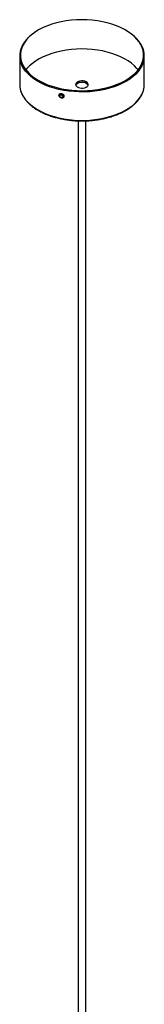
# Paper-space layout '_Isométrica' of a CAD drawing. Header units: millimetres. Extents: x -2359 to -2009, y 1530 to 3115.
# Tile 2 of 2: x -2234 to -2134, y 2322 to 3115. Entities that reach past the tile are written whole.
import ezdxf

# ---------------------------------------------------------------- set-up
doc = ezdxf.new("R2010")
doc.units = ezdxf.units.MM

psp = doc.layouts.new('_Isométrica')

# ---------------------------------------------------------------- linework, layer by layer
at = {"color": 7, "linetype": 'Continuous', "lineweight": 25}
for p, q in [((-2234.43, 3085.35), (-2234.43, 3062.48)), ((-2134.43, 3062.48), (-2134.43, 3085.35)), ((-2187.43, 3033.27), (-2187.43, 1872.09)), ((-2181.43, 1872.09), (-2181.43, 3033.26))]:
    psp.add_line(p, q, dxfattribs=at)
at = {"color": 7, "linetype": 'Continuous', "lineweight": 25, "flags": 128}
for points in [[(-2168.06, 3113.02), (-2172.08, 3113.73), (-2176.19, 3114.23), (-2180.36, 3114.53), (-2184.56, 3114.63), (-2188.75, 3114.52), (-2192.92, 3114.21), (-2197.02, 3113.69), (-2201.04, 3112.97), (-2204.93, 3112.06), (-2208.68, 3110.97), (-2212.25, 3109.69), (-2215.62, 3108.24), (-2218.77, 3106.64), (-2221.67, 3104.88), (-2224.3, 3102.99), (-2226.65, 3100.98), (-2228.69, 3098.86), (-2230.41, 3096.64), (-2231.8, 3094.35), (-2232.85, 3092), (-2233.55, 3089.61), (-2233.89, 3087.2), (-2233.88, 3084.77), (-2233.51, 3082.35), (-2232.79, 3079.96), (-2231.72, 3077.62), (-2230.31, 3075.33), (-2228.57, 3073.13), (-2226.52, 3071.01), (-2224.15, 3069), (-2221.51, 3067.12), (-2218.59, 3065.37), (-2215.43, 3063.78), (-2212.05, 3062.34), (-2208.46, 3061.07), (-2204.71, 3059.99), (-2200.8, 3059.09), (-2196.78, 3058.38), (-2192.67, 3057.88), (-2188.5, 3057.58), (-2184.3, 3057.48), (-2180.11, 3057.59), (-2175.94, 3057.9), (-2171.84, 3058.42), (-2167.82, 3059.14), (-2163.93, 3060.05), (-2160.18, 3061.14), (-2156.61, 3062.42), (-2153.24, 3063.87), (-2150.09, 3065.47), (-2147.19, 3067.23), (-2144.56, 3069.12), (-2142.21, 3071.13), (-2140.17, 3073.25), (-2138.45, 3075.47), (-2137.06, 3077.76), (-2136.02, 3080.11), (-2135.32, 3082.5), (-2134.97, 3084.91), (-2134.98, 3087.34), (-2135.35, 3089.76), (-2136.07, 3092.15), (-2137.14, 3094.49), (-2138.55, 3096.78), (-2140.29, 3098.98), (-2142.35, 3101.1), (-2144.71, 3103.11), (-2147.36, 3104.99), (-2150.27, 3106.74), (-2153.43, 3108.33), (-2156.82, 3109.77), (-2160.4, 3111.04), (-2164.16, 3112.12), (-2168.06, 3113.02)], [(-2139.34, 3074.27), (-2140.29, 3075.41), (-2142.35, 3077.53), (-2144.71, 3079.53), (-2147.36, 3081.42), (-2150.27, 3083.17), (-2153.43, 3084.76), (-2156.82, 3086.2), (-2160.4, 3087.47), (-2164.16, 3088.55), (-2168.06, 3089.45), (-2172.08, 3090.16), (-2176.19, 3090.66), (-2180.36, 3090.96), (-2184.56, 3091.06), (-2188.75, 3090.95), (-2192.92, 3090.64), (-2197.02, 3090.12), (-2201.04, 3089.4), (-2204.93, 3088.49), (-2208.68, 3087.4), (-2212.25, 3086.12), (-2215.62, 3084.67), (-2218.77, 3083.06), (-2221.67, 3081.31), (-2224.3, 3079.42), (-2226.65, 3077.41), (-2228.69, 3075.28), (-2229.52, 3074.27)], [(-2186.08, 3059.76), (-2184.75, 3059.6), (-2183.39, 3059.66), (-2182.11, 3059.93), (-2181, 3060.38), (-2180.15, 3061), (-2179.61, 3061.72), (-2179.43, 3062.5), (-2179.62, 3063.28), (-2180.17, 3064), (-2181.03, 3064.6), (-2182.15, 3065.05), (-2183.43, 3065.31), (-2184.79, 3065.36), (-2186.13, 3065.2), (-2187.33, 3064.84), (-2188.32, 3064.3), (-2189.03, 3063.62), (-2189.39, 3062.87), (-2189.38, 3062.08), (-2189.01, 3061.32), (-2188.3, 3060.65), (-2187.3, 3060.12), (-2186.08, 3059.76)], [(-2189.38, 3062.08), (-2189.25, 3062.43), (-2188.71, 3063.16), (-2187.86, 3063.77), (-2186.75, 3064.23), (-2185.47, 3064.49), (-2184.11, 3064.55), (-2182.78, 3064.39)], [(-2189.38, 3062.08), (-2189.25, 3062.43), (-2188.71, 3063.16), (-2187.86, 3063.77), (-2186.75, 3064.23), (-2185.47, 3064.49), (-2184.11, 3064.55), (-2182.78, 3064.39)], [(-2189.16, 3061.55), (-2189.17, 3061.66), (-2189, 3062.39), (-2188.49, 3063.08), (-2187.68, 3063.66), (-2186.63, 3064.09), (-2185.41, 3064.34), (-2184.13, 3064.4), (-2182.86, 3064.25)], [(-2182.86, 3064.25), (-2181.72, 3063.91), (-2180.77, 3063.4), (-2180.09, 3062.77), (-2179.74, 3062.05), (-2179.7, 3061.55)], [(-2198.93, 3052.97), (-2199.08, 3052.33), (-2199.53, 3051.85), (-2200.19, 3051.6), (-2200.97, 3051.62), (-2201.75, 3051.91), (-2202.41, 3052.43), (-2202.85, 3053.09), (-2203.01, 3053.8), (-2202.85, 3054.44), (-2202.41, 3054.93), (-2201.75, 3055.17), (-2200.97, 3055.15), (-2200.19, 3054.86), (-2199.53, 3054.34), (-2199.08, 3053.68), (-2198.93, 3052.97)], [(-2202.89, 3053.66), (-2202.75, 3053.01), (-2202.35, 3052.41), (-2201.74, 3051.94), (-2201.03, 3051.67), (-2200.32, 3051.65), (-2199.72, 3051.87), (-2199.31, 3052.31), (-2199.17, 3052.9), (-2199.31, 3053.55), (-2199.72, 3054.15), (-2200.32, 3054.62), (-2201.03, 3054.89), (-2201.74, 3054.91), (-2202.35, 3054.69), (-2202.75, 3054.24), (-2202.89, 3053.66)], [(-2199.95, 3052.87), (-2200.04, 3052.5), (-2200.3, 3052.22), (-2200.68, 3052.08), (-2201.13, 3052.09), (-2201.59, 3052.26), (-2201.97, 3052.56), (-2202.23, 3052.94), (-2202.32, 3053.35), (-2202.23, 3053.73), (-2201.97, 3054.01), (-2201.59, 3054.15), (-2201.13, 3054.14), (-2200.68, 3053.97), (-2200.3, 3053.67), (-2200.04, 3053.28), (-2199.95, 3052.87)]]:
    psp.add_lwpolyline(points, dxfattribs=at)
at = {"color": 8, "linetype": 'Continuous', "lineweight": 25, "flags": 128}
for points in [[(-2136.15, 3077.84), (-2136.3, 3077.53), (-2137.6, 3075.23), (-2139.23, 3073.01), (-2141.18, 3070.87), (-2143.43, 3068.83), (-2145.97, 3066.9), (-2148.78, 3065.11), (-2151.83, 3063.46), (-2155.12, 3061.96), (-2158.61, 3060.63), (-2162.29, 3059.47), (-2166.12, 3058.49), (-2170.07, 3057.7), (-2174.13, 3057.1), (-2178.26, 3056.7), (-2182.44, 3056.51), (-2186.62, 3056.51), (-2190.8, 3056.72), (-2194.92, 3057.13), (-2198.98, 3057.73), (-2202.93, 3058.53), (-2206.75, 3059.52), (-2210.42, 3060.69), (-2213.9, 3062.03), (-2217.18, 3063.54), (-2220.22, 3065.19), (-2223.02, 3066.99), (-2225.54, 3068.92), (-2227.78, 3070.97), (-2229.71, 3073.11), (-2231.33, 3075.34), (-2232.62, 3077.64), (-2232.74, 3077.91)], [(-2232.72, 3055.01), (-2232.62, 3054.78), (-2231.33, 3052.48), (-2229.71, 3050.25), (-2227.78, 3048.1), (-2225.54, 3046.06), (-2223.02, 3044.13), (-2220.22, 3042.33), (-2217.18, 3040.67), (-2213.9, 3039.17), (-2210.42, 3037.83), (-2206.75, 3036.66), (-2202.93, 3035.67), (-2198.98, 3034.87), (-2194.92, 3034.26), (-2190.8, 3033.86), (-2186.62, 3033.65), (-2182.44, 3033.64), (-2178.26, 3033.84), (-2174.13, 3034.24), (-2170.07, 3034.84), (-2166.12, 3035.63), (-2162.29, 3036.61), (-2158.61, 3037.77), (-2155.12, 3039.1), (-2151.83, 3040.6), (-2148.78, 3042.25), (-2145.97, 3044.04), (-2143.43, 3045.96), (-2141.18, 3048), (-2139.23, 3050.14), (-2137.6, 3052.37), (-2136.3, 3054.67), (-2136.15, 3054.99)]]:
    psp.add_lwpolyline(points, dxfattribs=at)
at = {"color": 7, "linetype": 'Continuous', "lineweight": 25}
for centre, radius, start, end in [((-2217.02, 3085.35), 17.39, 154.82337, 205.32112), ((-2151.83, 3085.35), 17.39, 334.40398, 25.95195), ((-2216.85, 3062.56), 17.58, 180.25709, 205.46766), ((-2183.09, 3060.45), 3.96, 24.29618, 85.52108), ((-2152.03, 3062.57), 17.6, 334.48745, 359.73077)]:
    psp.add_arc(centre, radius, start, end, dxfattribs=at)
for points, knots in [([(-2222.34, 3104.45), (-2222.78, 3104.16), (-2224.09, 3103.28), (-2226.03, 3101.69), (-2228.13, 3099.69), (-2229.95, 3097.6), (-2231.44, 3095.42), (-2232.35, 3093.88), (-2232.67, 3093.06), (-2232.69, 3093.02)], [0, 0, 0, 0, 0.089824, 0.27001, 0.450126, 0.630054, 0.809631, 0.988674, 1, 1, 1, 1]), ([(-2136.28, 3093.23), (-2136.57, 3093.82), (-2137.23, 3095.16), (-2138.61, 3097.18), (-2140.35, 3099.29), (-2142.39, 3101.29), (-2143.99, 3102.68), (-2144.97, 3103.37), (-2145.11, 3103.46)], [0, 0, 0, 0, 0.158893, 0.360339, 0.562571, 0.765437, 0.968745, 1, 1, 1, 1]), ([(-2232.63, 3054.73), (-2232.54, 3054.53), (-2232.14, 3053.56), (-2231.11, 3051.89), (-2229.55, 3049.74), (-2227.68, 3047.68), (-2225.54, 3045.71), (-2223.13, 3043.85), (-2220.48, 3042.1), (-2217.6, 3040.49), (-2214.51, 3039.02), (-2211.23, 3037.7), (-2207.79, 3036.54), (-2204.19, 3035.54), (-2200.48, 3034.71), (-2196.66, 3034.05), (-2192.77, 3033.57), (-2188.82, 3033.28), (-2184.85, 3033.17), (-2180.87, 3033.24), (-2176.92, 3033.5), (-2173.02, 3033.93), (-2169.18, 3034.55), (-2165.44, 3035.35), (-2161.82, 3036.31), (-2158.34, 3037.44), (-2155.03, 3038.73), (-2151.9, 3040.17), (-2148.97, 3041.75), (-2146.26, 3043.47), (-2143.8, 3045.32), (-2141.59, 3047.27), (-2139.65, 3049.33), (-2138.02, 3051.48), (-2136.88, 3053.28), (-2136.39, 3054.38), (-2136.24, 3054.72)], [0, 0, 0, 0, 0.008316, 0.038522, 0.068853, 0.099293, 0.129816, 0.160395, 0.191003, 0.221624, 0.252243, 0.282854, 0.313455, 0.344045, 0.374624, 0.405195, 0.435758, 0.466317, 0.496873, 0.527428, 0.557984, 0.588544, 0.619109, 0.649683, 0.680266, 0.710861, 0.74147, 0.772094, 0.802733, 0.833385, 0.864045, 0.8947, 0.925332, 0.955917, 0.986425, 1, 1, 1, 1])]:
    psp.add_open_spline(points, degree=3, knots=knots, dxfattribs=at)

doc.saveas('drawing.dxf')
